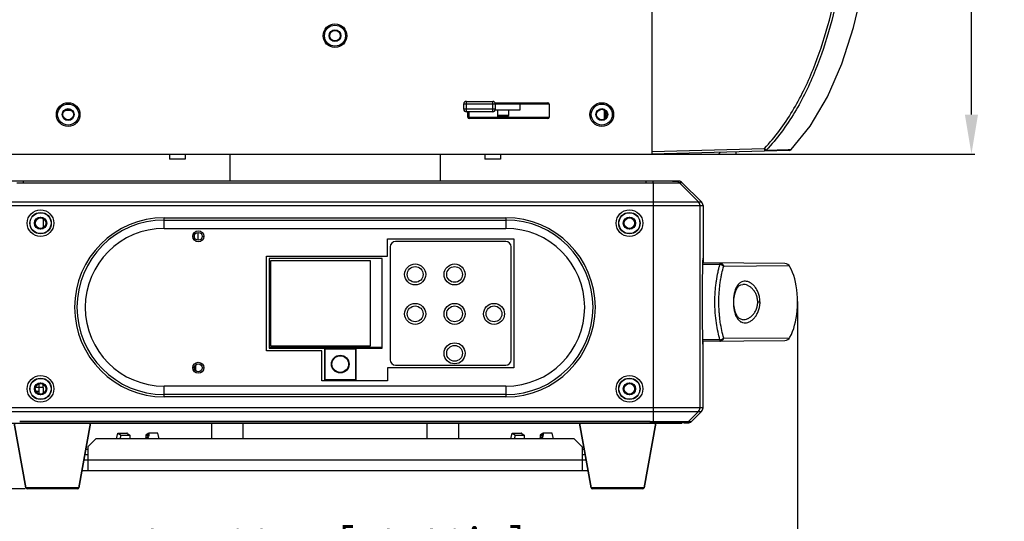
# Model space of a CAD drawing. Header units: millimetres. Extents: x 19266 to 21235, y -89 to 1237.
# Tile 12 of 74: x 19467 to 19841, y 352 to 543. Entities that reach past the tile are written whole.
import ezdxf

# ---------------------------------------------------------------- set-up
doc = ezdxf.new("R2010")
doc.units = ezdxf.units.MM
doc.header["$LTSCALE"] = 16.335
doc.header["$PDMODE"] = 3
doc.header["$PDSIZE"] = 0.3125
doc.layers.get('0').update_dxf_attribs({"linetype": 'CONTINUOUS'})
doc.layers.get('Defpoints').update_dxf_attribs({"linetype": 'CONTINUOUS'})
doc.layers.add('02___PRT_ALL_AXES', color=7, linetype='CONTINUOUS')
doc.layers.add('06___PRT_ALL_SURFS', color=7, linetype='CONTINUOUS')
doc.layers.add('尺寸线', color=3, linetype='CONTINUOUS', lineweight=13)
doc.styles.get("Standard").update_dxf_attribs({"font": 'SimSun Regular.ttf', "width": 0.8})
doc.dimstyles.new('ISO-25', dxfattribs={"dimtxt": 15, "dimasz": 15, "dimexe": 1.25, "dimexo": 0.625, "dimtad": 1, "dimtoh": 1, "dimdsep": 46, "dimtxsty": 'Standard', "dimcen": 2.5, "dimadec": 0, "dimazin": 0, "dimtfac": 1, "dimtmove": 0, "dimatfit": 3, "dimldrblk": 'CLOSEDBLANK', "dimfxl": 1, "dimarcsym": 0})

# ---------------------------------------------------------------- blocks, each defined once
blk = doc.blocks.new('*D4')
at = {"layer": 'Defpoints', "color": 0, "transparency": 16777216}
for p in [(19298.45, 1029.66), (19467.28, 1029.66), (19469.34, 364.38)]:
    blk.add_point(p, dxfattribs=at)
at = {"layer": '尺寸线', "color": 0, "lineweight": -2, "transparency": 16777216}
for p, q in [((19466.66, 1029.66), (19297.2, 1029.66)), ((19298.45, 379.38), (19298.45, 1014.66)), ((19468.72, 364.38), (19297.2, 364.38))]:
    blk.add_line(p, q, dxfattribs=at)
at = {"layer": '尺寸线', "color": 0, "transparency": 16777216}
for points in [[(19295.95, 1014.66), (19300.95, 1014.66), (19298.45, 1029.66)], [(19295.95, 379.38), (19300.95, 379.38), (19298.45, 364.38)]]:
    blk.add_solid(points, dxfattribs=at)
at = {"layer": '尺寸线', "color": 0, "transparency": 16777216, "insert": (19288.57, 702.38), "char_height": 15, "attachment_point": 5, "rotation": 90}
blk.add_mtext('665.29mm [26.19in]', dxfattribs=at)
blk = doc.blocks.new('_ClosedBlank')
at = {"color": 0, "linetype": 'ByBlock', "lineweight": -2}
for p, q in [((-1, 0.167), (0, 0)), ((-1, 0.167), (-1, -0.167)), ((0, 0), (-1, -0.167))]:
    blk.add_line(p, q, dxfattribs=at)
blk = doc.blocks.new('*D12')
at = {"layer": 'Defpoints', "color": 0, "transparency": 16777216}
for p in [(19410.55, 435.39), (19762.51, 436.14), (19410.55, 330.25)]:
    blk.add_point(p, dxfattribs=at)
at = {"layer": '尺寸线', "color": 0, "lineweight": -2, "transparency": 16777216}
for p, q in [((19410.55, 434.76), (19410.55, 329)), ((19762.51, 435.52), (19762.51, 329)), ((19747.51, 330.25), (19425.55, 330.25))]:
    blk.add_line(p, q, dxfattribs=at)
at = {"layer": '尺寸线', "color": 0, "transparency": 16777216}
for points in [[(19425.55, 332.75), (19425.55, 327.75), (19410.55, 330.25)], [(19747.51, 332.75), (19747.51, 327.75), (19762.51, 330.25)]]:
    blk.add_solid(points, dxfattribs=at)
at = {"layer": '尺寸线', "color": 0, "transparency": 16777216, "insert": (19586.53, 340.12), "char_height": 15, "attachment_point": 5}
blk.add_mtext('351.96mm [13.86in]', dxfattribs=at)
blk = doc.blocks.new('*D14')
at = {"layer": 'Defpoints', "color": 0, "transparency": 16777216}
for p in [(19739.78, 825.66), (19828.66, 825.66), (19704.47, 491.66)]:
    blk.add_point(p, dxfattribs=at)
at = {"layer": '尺寸线', "color": 0, "lineweight": -2, "transparency": 16777216}
for p, q in [((19740.4, 825.66), (19829.91, 825.66)), ((19828.66, 506.66), (19828.66, 810.66)), ((19705.1, 491.66), (19829.91, 491.66))]:
    blk.add_line(p, q, dxfattribs=at)
at = {"layer": '尺寸线', "color": 0, "transparency": 16777216}
for points in [[(19826.16, 810.66), (19831.16, 810.66), (19828.66, 825.66)], [(19826.16, 506.66), (19831.16, 506.66), (19828.66, 491.66)]]:
    blk.add_solid(points, dxfattribs=at)
at = {"layer": '尺寸线', "color": 0, "transparency": 16777216, "insert": (19818.79, 658.66), "char_height": 15, "attachment_point": 5, "rotation": 90}
blk.add_mtext('334mm [13.15in]', dxfattribs=at)

msp = doc.modelspace()

# ---------------------------------------------------------------- linework, layer by layer
at = {"color": 7, "linetype": 'Continuous'}
for p, q in [((19707.036, 571.22), (19707.036, 491.663)), ((19635.536, 510.692), (19647.536, 510.692)), ((19635.536, 508.692), (19635.536, 510.692)), ((19636.536, 511.692), (19646.536, 511.692)), ((19636.536, 507.692), (19636.536, 511.692)), ((19646.536, 507.692), (19646.536, 511.692)), ((19647.413, 511.163), (19667.536, 511.163)), ((19647.536, 508.692), (19647.536, 510.692)), ((19668.036, 510.663), (19647.536, 510.663)), ((19657.036, 508.473), (19657.036, 510.663)), ((19668.036, 510.663), (19668.036, 505.663)), ((19486.322, 508.163), (19483.75, 508.163)), ((19647.536, 508.692), (19635.536, 508.692)), ((19646.536, 507.692), (19636.536, 507.692)), ((19637.036, 505.663), (19637.036, 507.692)), ((19637.536, 506.263), (19637.036, 506.263)), ((19637.036, 505.663), (19668.036, 505.663)), ((19637.536, 505.663), (19637.536, 507.692)), ((19647.536, 508.473), (19657.036, 508.473)), ((19648.536, 505.663), (19648.536, 508.442)), ((19652.536, 506.263), (19648.536, 506.263)), ((19652.236, 505.963), (19652.536, 506.263)), ((19652.536, 508.473), (19652.536, 506.263)), ((19652.536, 505.963), (19652.536, 505.663)), ((19689.036, 504.972), (19689.036, 508.354)), ((19689.036, 506.163), (19689.937, 506.163)), ((19689.536, 505.377), (19689.536, 507.948)), ((19667.536, 505.163), (19637.536, 505.163)), ((19434.036, 491.663), (19739.036, 491.663)), ((19523.536, 491.663), (19523.536, 489.663)), ((19529.536, 491.663), (19529.536, 489.663)), ((19546.536, 491.663), (19546.536, 481.363)), ((19626.536, 491.663), (19626.536, 481.363)), ((19643.536, 491.663), (19643.536, 489.663)), ((19649.536, 491.663), (19649.536, 489.663)), ((19707.036, 492.662), (19749.892, 493.784)), ((19759.36, 493.033), (19707.036, 491.663)), ((19732.536, 491.663), (19733.222, 492.348)), ((19739.036, 492.501), (19739.036, 491.663)), ((19750.567, 493.123), (19758.96, 493.323)), ((19758.96, 493.323), (19759.605, 493.338)), ((19759.605, 493.338), (19760.065, 493.349)), ((19529.536, 489.663), (19523.536, 489.663)), ((19649.536, 489.663), (19643.536, 489.663)), ((19704.969, 481.363), (19458.091, 481.363)), ((19468.054, 480.745), (19468.054, 481.33)), ((19468.054, 480.743), (19704.953, 480.743)), ((19468.071, 481.33), (19468.071, 481.363)), ((19704.969, 481.33), (19468.071, 481.33)), ((19704.953, 480.745), (19704.953, 481.33)), ((19704.969, 481.363), (19704.969, 481.33)), ((19714.982, 481.363), (19704.985, 481.363)), ((19707.612, 480.742), (19707.612, 389.981)), ((19714.982, 481.363), (19716.233, 481.33)), ((19715.28, 481.305), (19715.02, 481.303)), ((19717.292, 481.33), (19716.036, 481.363)), ((19716.233, 481.33), (19717.289, 481.33)), ((19717.535, 480.736), (19724.82, 473.448)), ((19718.652, 480.745), (19717.595, 480.745)), ((19718.652, 480.745), (19725.95, 473.448)), ((19718.654, 480.745), (19725.951, 473.448)), ((19446.536, 472.034), (19726.536, 472.034)), ((19447.122, 473.448), (19725.95, 473.448)), ((19725.406, 395.191), (19725.406, 472.034)), ((19726.536, 472.034), (19726.536, 450.478)), ((19472.536, 465.363), (19472.286, 465.363)), ((19475.536, 467.054), (19475.536, 463.672)), ((19476.536, 465.363), (19476.786, 465.363)), ((19521.536, 467.404), (19651.536, 467.404)), ((19521.536, 463.363), (19521.536, 467.404)), ((19521.536, 466.538), (19651.536, 466.538)), ((19651.536, 467.404), (19651.536, 463.363)), ((19696.536, 465.363), (19696.286, 465.363)), ((19700.536, 465.363), (19700.786, 465.363)), ((19521.536, 463.363), (19651.536, 463.363)), ((19533.036, 460.363), (19532.436, 460.363)), ((19536.036, 460.363), (19536.636, 460.363)), ((19651.536, 458.363), (19609.536, 458.363)), ((19607.536, 456.363), (19607.536, 413.363)), ((19653.536, 413.363), (19653.536, 456.363)), ((19604.536, 451.863), (19561.536, 451.863)), ((19561.536, 451.863), (19561.536, 417.863)), ((19600.036, 451.063), (19562.036, 451.063)), ((19562.036, 451.063), (19562.036, 418.663)), ((19600.036, 418.663), (19600.036, 451.063)), ((19604.536, 417.863), (19604.536, 451.863)), ((19726.5, 449.789), (19732.99, 449.731)), ((19757.681, 450.012), (19726.516, 450.284)), ((19726.535, 450.298), (19726.536, 450.478)), ((19734.402, 449.069), (19759.268, 449.205)), ((19741.652, 442.074), (19741.65, 442.074)), ((19738.082, 435.363), (19738.284, 435.363)), ((19748.22, 435.363), (19747.363, 435.363)), ((19741.649, 428.651), (19741.651, 428.651)), ((19732.99, 420.994), (19726.5, 420.936)), ((19726.516, 420.441), (19757.68, 420.713)), ((19726.528, 420.439), (19726.529, 420.401)), ((19726.534, 420.276), (19726.53, 420.441)), ((19726.536, 420.087), (19726.534, 420.276)), ((19726.536, 395.191), (19726.536, 420.087)), ((19759.267, 421.519), (19734.402, 421.656)), ((19561.536, 418.183), (19604.536, 418.183)), ((19561.536, 417.863), (19604.536, 417.863)), ((19562.036, 418.663), (19600.036, 418.663)), ((19582.536, 417.563), (19594.536, 417.563)), ((19582.536, 417.563), (19582.536, 405.963)), ((19594.336, 417.763), (19582.736, 417.763)), ((19582.736, 417.763), (19582.736, 405.763)), ((19594.336, 417.763), (19594.336, 405.763)), ((19594.536, 405.963), (19594.536, 417.563)), ((19533.036, 410.363), (19532.436, 410.363)), ((19533.536, 411.464), (19533.536, 409.261)), ((19536.036, 410.363), (19536.636, 410.363)), ((19609.536, 411.363), (19651.536, 411.363)), ((19582.536, 405.963), (19594.536, 405.963)), ((19582.736, 405.763), (19594.336, 405.763)), ((19472.536, 402.363), (19472.286, 402.363)), ((19475.536, 402.863), (19472.636, 402.863)), ((19474.036, 400.462), (19474.036, 404.263)), ((19475.536, 402.863), (19475.536, 400.672)), ((19476.536, 402.363), (19476.786, 402.363)), ((19651.536, 403.363), (19521.536, 403.363)), ((19521.536, 399.321), (19521.536, 403.363)), ((19651.536, 403.363), (19651.536, 399.321)), ((19696.536, 402.363), (19696.286, 402.363)), ((19700.536, 402.363), (19700.786, 402.363)), ((19651.536, 400.187), (19521.536, 400.187)), ((19651.536, 399.321), (19521.536, 399.321)), ((19726.536, 395.191), (19446.536, 395.191)), ((19447.122, 393.777), (19725.95, 393.777)), ((19724.82, 393.777), (19721.027, 389.982)), ((19725.95, 393.777), (19722.153, 389.981)), ((19725.951, 393.777), (19722.154, 389.981)), ((19706.413, 389.981), (19466.594, 389.981)), ((19706.413, 389.981), (19706.413, 389.395)), ((19721.055, 389.981), (19722.153, 389.981)), ((19454.631, 389.363), (19706.429, 389.363)), ((19464.536, 389.363), (19468.962, 364.774)), ((19466.611, 389.395), (19706.429, 389.395)), ((19466.611, 389.363), (19466.611, 389.395)), ((19493.536, 389.363), (19489.11, 364.774)), ((19679.536, 389.363), (19683.962, 364.774)), ((19708.536, 389.363), (19704.11, 364.774)), ((19706.429, 389.395), (19706.429, 389.363)), ((19706.445, 389.363), (19718.441, 389.363)), ((19708.541, 389.399), (19707.617, 389.397)), ((19718.457, 389.406), (19718.383, 389.406)), ((19719.694, 389.395), (19718.441, 389.363)), ((19719.536, 389.363), (19720.792, 389.395)), ((19720.79, 389.395), (19719.694, 389.395)), ((19495.536, 383.363), (19492.536, 380.363)), ((19677.536, 383.363), (19495.536, 383.363)), ((19503.467, 383.363), (19503.958, 385.471)), ((19503.958, 385.471), (19507.36, 385.471)), ((19503.958, 385.471), (19505.16, 384.787)), ((19504.829, 383.363), (19505.16, 384.787)), ((19505.16, 384.787), (19508.496, 384.787)), ((19507.633, 385.402), (19508.496, 384.787)), ((19508.496, 384.787), (19508.49, 384.279)), ((19515.44, 385.402), (19514.576, 384.787)), ((19514.576, 384.787), (19514.582, 384.279)), ((19515.441, 384.894), (19514.582, 384.279)), ((19515.44, 385.402), (19515.441, 384.894)), ((19519.114, 385.471), (19515.713, 385.471)), ((19515.713, 385.471), (19515.713, 384.925)), ((19519.605, 383.363), (19519.114, 385.471)), ((19653.467, 383.363), (19653.958, 385.471)), ((19653.958, 385.471), (19657.36, 385.471)), ((19653.958, 385.471), (19655.16, 384.787)), ((19654.829, 383.363), (19655.16, 384.787)), ((19655.16, 384.787), (19658.496, 384.787)), ((19657.633, 385.402), (19658.496, 384.787)), ((19658.496, 384.787), (19658.49, 384.279)), ((19665.44, 385.402), (19664.576, 384.787)), ((19664.576, 384.787), (19664.582, 384.279)), ((19665.441, 384.894), (19664.582, 384.279)), ((19665.44, 385.402), (19665.441, 384.894)), ((19669.114, 385.471), (19665.713, 385.471)), ((19665.713, 385.471), (19665.713, 384.925)), ((19669.605, 383.363), (19669.114, 385.471)), ((19680.536, 380.363), (19677.536, 383.363)), ((19492.536, 380.363), (19492.536, 371.363)), ((19680.536, 380.363), (19680.536, 371.363)), ((19491.376, 377.363), (19492.536, 377.363)), ((19492.536, 375.363), (19680.536, 375.363)), ((19680.536, 377.363), (19681.696, 377.363)), ((19490.296, 371.363), (19682.776, 371.363)), ((19489.11, 364.774), (19468.962, 364.774)), ((19488.618, 364.363), (19469.454, 364.363)), ((19704.11, 364.774), (19683.962, 364.774)), ((19703.618, 364.363), (19684.454, 364.363))]:
    msp.add_line(p, q, dxfattribs=at)
at = {"color": 3, "linetype": 'Continuous'}
for p, q in [((19637.036, 505.963), (19637.536, 505.963)), ((19648.536, 505.963), (19652.536, 505.963)), ((19534.536, 458.863), (19534.536, 461.863)), ((19606.536, 459.363), (19654.536, 459.363)), ((19606.536, 452.863), (19606.536, 459.363)), ((19654.536, 459.363), (19654.536, 410.363)), ((19560.536, 452.863), (19606.536, 452.863)), ((19560.536, 416.863), (19560.536, 452.863)), ((19581.536, 416.863), (19560.536, 416.863)), ((19581.536, 405.363), (19581.536, 416.863)), ((19654.536, 410.363), (19606.536, 410.363)), ((19606.536, 410.363), (19606.536, 405.363)), ((19606.536, 405.363), (19581.536, 405.363)), ((19474.036, 401.363), (19472.845, 401.363)), ((19475.536, 402.863), (19475.536, 404.054)), ((19491.016, 375.363), (19492.536, 375.363)), ((19680.536, 375.363), (19682.056, 375.363))]:
    msp.add_line(p, q, dxfattribs=at)
at = {"color": 7, "linetype": 'Continuous'}
for points in [[(19760.065, 493.349), (19767.245, 502.296), (19773.864, 513.455), (19779.363, 525.982), (19783.836, 539.752), (19787.374, 554.698), (19790.059, 570.822), (19791.947, 588.198), (19792.223, 591.704)], [(19759.361, 493.033), (19759.74, 493.121), (19760.031, 493.315), (19760.065, 493.349)], [(19759.268, 449.205), (19758.847, 449.625), (19758.294, 449.91), (19757.681, 450.012)], [(19759.267, 421.519), (19759.603, 422.013), (19760.161, 423.032), (19760.634, 424.131), (19761.043, 425.29), (19761.402, 426.516), (19761.716, 427.813), (19761.986, 429.182), (19762.208, 430.624), (19762.379, 432.152), (19762.488, 433.726), (19762.527, 435.338), (19762.49, 436.948), (19762.383, 438.534), (19762.213, 440.063), (19761.99, 441.517), (19761.721, 442.888), (19761.409, 444.182), (19761.05, 445.411), (19760.642, 446.572), (19760.173, 447.667), (19759.614, 448.694), (19759.268, 449.205)], [(19738.284, 435.363), (19738.323, 436.446), (19738.478, 437.724), (19738.747, 438.909), (19739.132, 439.969), (19739.63, 440.856), (19740.225, 441.519), (19740.905, 441.929), (19741.649, 442.074)], [(19741.649, 428.651), (19740.906, 428.795), (19740.228, 429.204), (19739.634, 429.863), (19739.137, 430.747), (19738.751, 431.803), (19738.481, 432.986), (19738.325, 434.261), (19738.284, 435.363)], [(19757.68, 420.713), (19758.294, 420.815), (19758.847, 421.101), (19759.267, 421.519)]]:
    msp.add_lwpolyline(points, dxfattribs=at)
for centre, radius in [((19586.536, 536.663), 4.5), ((19586.536, 536.663), 4), ((19586.536, 536.663), 2.25), ((19485.036, 506.663), 4.5), ((19485.036, 506.663), 4), ((19688.036, 506.663), 4.5), ((19688.036, 506.663), 4), ((19485.036, 506.663), 2.25), ((19688.036, 506.663), 2.25), ((19474.536, 465.363), 5.07), ((19474.536, 465.363), 4.071), ((19474.536, 465.363), 3.983), ((19698.536, 465.363), 5.07), ((19698.536, 465.363), 4.071), ((19698.536, 465.363), 3.983), ((19474.536, 465.363), 2.337), ((19474.536, 465.363), 2.25), ((19698.536, 465.363), 2.337), ((19698.536, 465.363), 2.25), ((19617.036, 445.863), 3), ((19632.036, 445.863), 3), ((19617.036, 430.863), 3), ((19632.036, 430.863), 3), ((19647.036, 430.863), 3), ((19632.036, 415.863), 3), ((19588.536, 411.763), 3.35), ((19588.536, 411.763), 3.15), ((19474.536, 402.363), 5.07), ((19474.536, 402.363), 4.071), ((19474.536, 402.363), 3.983), ((19474.536, 402.363), 2.337), ((19474.536, 402.363), 2.25), ((19698.536, 402.363), 5.07), ((19698.536, 402.363), 4.071), ((19698.536, 402.363), 3.983), ((19698.536, 402.363), 2.337), ((19698.536, 402.363), 2.25)]:
    msp.add_circle(centre, radius, dxfattribs=at)
at = {"color": 3, "linetype": 'Continuous'}
for centre, radius in [((19586.536, 536.663), 2), ((19485.036, 506.663), 2), ((19688.036, 506.663), 2), ((19474.536, 465.363), 2), ((19698.536, 465.363), 2), ((19534.536, 460.363), 1.5), ((19534.536, 410.363), 1.5), ((19474.536, 402.363), 2), ((19698.536, 402.363), 2)]:
    msp.add_circle(centre, radius, dxfattribs=at)
at = {"color": 7, "linetype": 'Continuous'}
for centre, radius, start, end in [((19636.536, 510.692), 1, 90, 180), ((19646.536, 510.692), 1, 0, 90), ((19667.536, 510.663), 0.5, 0, 90), ((19636.536, 508.692), 1, 180, 270), ((19637.536, 505.663), 0.5, 180, 270), ((19646.536, 508.692), 1, 270, 0), ((19667.536, 505.663), 0.5, 270, 0), ((19468.114, 47.116), 434.214, 90.00786, 90.35169), ((19704.967, 48.842), 432.488, 89.64796, 90.00187), ((19716.121, 479.323), 2, 44.9976, 88.53953), ((19716.181, 479.332), 1.999, 44.98507, 88.5003), ((19717.24, 479.33), 2, 45, 88.5), ((19723.406, 472.034), 2, 359.99516, 44.99096), ((19724.536, 472.034), 2, 0, 45), ((19521.536, 433.363), 34.041, 90, 270), ((19521.536, 433.363), 33.175, 90, 270), ((19651.536, 433.363), 34.041, 270, 90), ((19651.536, 433.363), 33.175, 270, 90), ((19521.536, 433.363), 30, 90, 270), ((19651.536, 433.363), 30, 270, 90), ((19609.536, 456.363), 2, 90, 180), ((19651.536, 456.363), 2, 0, 90), ((19726.252, 420.064), 0.284, 4.21277, 8.92003), ((19718.922, 420.048), 7.614, 0.29497, 1.14698), ((19726.259, 420.064), 0.277, 0.00211, 4.20511), ((19582.736, 417.563), 0.2, 90, 180), ((19594.336, 417.563), 0.2, 0, 90), ((19609.536, 413.363), 2, 180, 270), ((19651.536, 413.363), 2, 270, 0), ((19582.736, 405.963), 0.2, 180, 270), ((19594.336, 405.963), 0.2, 270, 0), ((19723.406, 395.191), 2, 315.00904, 0.00484), ((19724.536, 395.191), 2, 315, 0), ((19706.927, 882.83), 492.849, 269.94015, 270.07958), ((19719.613, 391.395), 1.999, 271.49635, 315.0084), ((19719.641, 391.393), 1.999, 271.49969, 315.01497), ((19720.74, 391.395), 2, 271.5, 315), ((19706.428, 895.614), 506.218, 269.9982, 270.13448), ((19715.367, -2253.367), 2642.775, 89.934611, 90.147976), ((19469.454, 364.863), 0.5, 190.20397, 270), ((19488.618, 364.863), 0.5, 270, 349.79603), ((19684.454, 364.863), 0.5, 190.20397, 270), ((19703.618, 364.863), 0.5, 270, 349.79603)]:
    msp.add_arc(centre, radius, start, end, dxfattribs=at)
for centre, major_axis, ratio, start_param, end_param in [((19717.237, 479.33), (2.001, 0), 0.9996573, 0.7853982, 1.5446074), ((19724.536, 472.034), (2.001, 0), 0.9996573, 0, 0.7853982), ((19726.484, 452.028), (0, 2), 0.0261859, -2.4250468, -1.5707963), ((19726.484, 418.697), (0, 2), 0.0261859, -1.5707963, -0.7165188), ((19724.536, 395.191), (2.001, 0), 0.9996573, -0.7853982, 0), ((19720.738, 391.395), (2.001, 0), 0.9996573, -1.5446074, -0.7853982)]:
    msp.add_ellipse(centre, major_axis=major_axis, ratio=ratio, start_param=start_param, end_param=end_param, dxfattribs=at)
for points, knots in [([(19749.892, 493.784), (19753.975, 498.069), (19761.057, 507.673), (19768.752, 523.655), (19774.314, 540.451), (19776.898, 551.938), (19777.993, 557.734)], [0, 0, 0, 0, 0.2510619, 0.501232, 0.7497981, 1, 1, 1, 1]), ([(19778.889, 557.562), (19777.79, 551.74), (19775.195, 540.193), (19770.538, 526.13), (19765.748, 515.281), (19760.074, 504.77), (19754.694, 497.462), (19750.567, 493.123)], [0, 0, 0, 0, 0.2493486, 0.4974596, 0.6220454, 0.7479623, 1, 1, 1, 1]), ([(19750.4, 493.292), (19750.364, 493.328), (19750.196, 493.493), (19750.026, 493.657), (19749.892, 493.784)], [0, 0, 0, 0, 0.215845, 1, 1, 1, 1]), ([(19749.892, 493.784), (19749.893, 493.72), (19749.896, 493.592), (19749.9, 493.407), (19749.902, 493.236), (19749.903, 493.087), (19749.902, 492.964), (19749.901, 492.88), (19749.898, 492.832), (19749.897, 492.806), (19749.895, 492.794), (19749.894, 492.785), (19749.892, 492.785)], [0, 0, 0, 0, 0.1944704, 0.3822425, 0.5549891, 0.7062842, 0.8304529, 0.9229199, 0.9559902, 0.9799032, 0.9945274, 1, 1, 1, 1]), ([(19750.567, 493.123), (19750.526, 493.072), (19750.342, 492.894), (19750.082, 492.79), (19749.892, 492.785)], [0, 0, 0, 0, 0.254287, 1, 1, 1, 1]), ([(19750.567, 493.123), (19750.558, 493.132), (19750.504, 493.189), (19750.448, 493.245), (19750.4, 493.292)], [0, 0, 0, 0, 0.1606917, 1, 1, 1, 1]), ([(19465.461, 480.742), (19465.893, 480.745), (19466.757, 480.739), (19467.622, 480.743), (19468.054, 480.743)], [0, 0, 0, 0, 0.5000008, 1, 1, 1, 1]), ([(19704.953, 480.743), (19705.396, 480.743), (19706.282, 480.739), (19707.169, 480.745), (19707.612, 480.742)], [0, 0, 0, 0, 0.4999992, 1, 1, 1, 1]), ([(19707.612, 480.736), (19707.613, 480.816), (19707.615, 480.957), (19707.618, 481.121), (19707.62, 481.221), (19707.621, 481.27), (19707.623, 481.302), (19707.623, 481.317), (19707.624, 481.322)], [0, 0, 0, 0, 0.4092515, 0.7238921, 0.8383039, 0.9225726, 0.9765215, 1, 1, 1, 1]), ([(19707.612, 480.736), (19708.248, 480.733), (19709.497, 480.727), (19711.312, 480.721), (19712.989, 480.717), (19714.272, 480.716), (19715.183, 480.716), (19715.764, 480.717), (19716.268, 480.719), (19716.691, 480.721), (19717.029, 480.724), (19717.256, 480.727), (19717.392, 480.73), (19717.46, 480.731), (19717.505, 480.734), (19717.528, 480.735), (19717.535, 480.736)], [0, 0, 0, 0, 0.1922514, 0.3775029, 0.5487027, 0.6994524, 0.7653416, 0.8240471, 0.8750317, 0.9178023, 0.9519606, 0.9771935, 0.9863783, 0.9932502, 0.9977944, 1, 1, 1, 1]), ([(19715.02, 481.303), (19713.976, 481.299), (19711.511, 481.302), (19709.046, 481.313), (19707.624, 481.322)], [0, 0, 0, 0, 0.4232569, 1, 1, 1, 1]), ([(19716.172, 481.322), (19716.165, 481.319), (19716.141, 481.319), (19716.093, 481.315), (19716.018, 481.314), (19715.918, 481.311), (19715.793, 481.309), (19715.578, 481.307), (19715.404, 481.305), (19715.28, 481.305)], [0, 0, 0, 0, 0.0246084, 0.0792454, 0.163211, 0.2757348, 0.416105, 0.5838684, 1, 1, 1, 1]), ([(19716.172, 481.322), (19716.176, 481.323), (19716.198, 481.328), (19716.219, 481.33), (19716.236, 481.33)], [0, 0, 0, 0, 0.2231617, 1, 1, 1, 1]), ([(19717.535, 480.736), (19717.54, 480.738), (19717.55, 480.734), (19717.562, 480.739), (19717.569, 480.755), (19717.585, 480.745), (19717.595, 480.745)], [0, 0, 0, 0, 0.2710384, 0.421517, 0.5629746, 1, 1, 1, 1]), ([(19726.518, 420.205), (19726.45, 422.457), (19726.35, 427.509), (19726.301, 435.362), (19726.35, 443.216), (19726.45, 448.268), (19726.518, 450.52)], [0, 0, 0, 0, 0.2229054, 0.4999831, 0.7770954, 1, 1, 1, 1]), ([(19726.536, 450.478), (19726.536, 450.463), (19726.536, 450.399), (19726.535, 450.335), (19726.534, 450.287)], [0, 0, 0, 0, 0.2427454, 1, 1, 1, 1]), ([(19732.99, 420.994), (19732.716, 421.968), (19732.168, 424.072), (19731.555, 427.49), (19731.23, 430.617), (19731.086, 433.289), (19731.044, 435.364), (19731.084, 437.44), (19731.198, 439.479), (19731.37, 441.452), (19731.672, 443.89), (19732.083, 446.174), (19732.592, 448.286), (19732.858, 449.262), (19732.99, 449.731)], [0, 0, 0, 0, 0.1043491, 0.2240826, 0.3577647, 0.4283119, 0.5000551, 0.5717776, 0.6423269, 0.7106589, 0.7759956, 0.8956739, 0.949763, 1, 1, 1, 1]), ([(19732.99, 450.228), (19733.138, 450.226), (19733.444, 450.167), (19733.853, 449.922), (19734.188, 449.545), (19734.342, 449.235), (19734.402, 449.069)], [0, 0, 0, 0, 0.2299805, 0.4701528, 0.7265997, 1, 1, 1, 1]), ([(19732.99, 450.228), (19732.991, 450.228), (19732.99, 450.223), (19732.991, 450.219), (19732.991, 450.208), (19732.991, 450.194), (19732.991, 450.176), (19732.991, 450.144), (19732.991, 450.094), (19732.991, 450.024), (19732.991, 449.938), (19732.99, 449.839), (19732.99, 449.769), (19732.99, 449.731)], [0, 0, 0, 0, 0.0041371, 0.0164016, 0.0367685, 0.0651929, 0.1016281, 0.146023, 0.2583005, 0.401118, 0.5734847, 0.7737816, 1, 1, 1, 1]), ([(19732.99, 449.731), (19733.255, 449.694), (19733.767, 449.543), (19734.215, 449.247), (19734.402, 449.069)], [0, 0, 0, 0, 0.5086232, 1, 1, 1, 1]), ([(19734.402, 421.656), (19734.149, 422.597), (19733.646, 424.621), (19733.167, 427.267), (19732.871, 429.589), (19732.7, 431.462), (19732.589, 433.397), (19732.529, 436.012), (19732.644, 438.609), (19732.87, 441.138), (19733.098, 442.927), (19733.378, 444.615), (19733.784, 446.659), (19734.148, 448.128), (19734.402, 449.069)], [0, 0, 0, 0, 0.1054162, 0.2253882, 0.2905608, 0.358594, 0.4287493, 0.5000541, 0.641459, 0.7095095, 0.7746626, 0.836431, 0.8945971, 1, 1, 1, 1]), ([(19748.22, 435.363), (19748.223, 435.644), (19748.198, 436.206), (19748.057, 437.297), (19747.731, 438.581), (19747.124, 439.959), (19746.366, 441.117), (19745.505, 442.039), (19744.581, 442.718), (19743.623, 443.154), (19742.657, 443.336), (19741.707, 443.242), (19740.811, 442.857), (19740.009, 442.179), (19739.327, 441.224), (19738.78, 440.018), (19738.38, 438.599), (19738.137, 437.023), (19738.081, 435.924), (19738.082, 435.363)], [0, 0, 0, 0, 0.0408742, 0.0813368, 0.1593804, 0.2320894, 0.2986742, 0.3591505, 0.4139901, 0.4640329, 0.5104276, 0.555005, 0.6004031, 0.6496706, 0.7054306, 0.7691544, 0.8407602, 0.918643, 1, 1, 1, 1]), ([(19747.363, 435.363), (19747.363, 435.87), (19747.254, 436.865), (19746.819, 438.25), (19746.167, 439.441), (19745.372, 440.41), (19744.492, 441.158), (19743.562, 441.691), (19742.611, 442.011), (19741.964, 442.079), (19741.651, 442.074)], [0, 0, 0, 0, 0.1569071, 0.3067119, 0.4458844, 0.573966, 0.6919083, 0.8011244, 0.9031809, 1, 1, 1, 1]), ([(19738.082, 435.363), (19738.079, 434.802), (19738.138, 433.703), (19738.38, 432.127), (19738.78, 430.707), (19739.327, 429.502), (19740.007, 428.546), (19740.692, 427.969), (19741.274, 427.668), (19741.865, 427.468), (19742.655, 427.391), (19743.621, 427.57), (19744.579, 428.005), (19745.503, 428.685), (19746.365, 429.606), (19746.983, 430.55), (19747.409, 431.413), (19747.692, 432.128), (19747.921, 432.89), (19748.059, 433.554), (19748.142, 434.101), (19748.208, 434.658), (19748.23, 435.081), (19748.22, 435.363)], [0, 0, 0, 0, 0.0813201, 0.1591765, 0.2307646, 0.2944593, 0.3502031, 0.399443, 0.4224886, 0.4449454, 0.4894986, 0.5358442, 0.5858422, 0.6406866, 0.7011622, 0.767733, 0.8033913, 0.8405625, 0.8790414, 0.9186423, 0.9388054, 0.9591568, 1, 1, 1, 1]), ([(19741.651, 428.651), (19741.964, 428.646), (19742.61, 428.715), (19743.561, 429.034), (19744.491, 429.567), (19745.372, 430.315), (19746.166, 431.284), (19746.819, 432.475), (19747.254, 433.86), (19747.363, 434.855), (19747.363, 435.363)], [0, 0, 0, 0, 0.0968084, 0.1988543, 0.3080698, 0.4260162, 0.5541014, 0.6932862, 0.8431021, 1, 1, 1, 1]), ([(19726.505, 420.197), (19726.508, 420.189), (19726.521, 420.161), (19726.529, 420.131), (19726.533, 420.108)], [0, 0, 0, 0, 0.257269, 1, 1, 1, 1]), ([(19726.529, 420.401), (19726.53, 420.384), (19726.532, 420.317), (19726.534, 420.25), (19726.535, 420.2)], [0, 0, 0, 0, 0.2572436, 1, 1, 1, 1]), ([(19732.99, 420.497), (19733.138, 420.499), (19733.444, 420.558), (19733.853, 420.803), (19734.188, 421.18), (19734.342, 421.49), (19734.402, 421.656)], [0, 0, 0, 0, 0.2299313, 0.4700773, 0.7266195, 1, 1, 1, 1]), ([(19732.99, 420.994), (19733.122, 421.015), (19733.353, 421.063), (19733.669, 421.175), (19734.022, 421.351), (19734.265, 421.521), (19734.402, 421.656)], [0, 0, 0, 0, 0.254115, 0.4453609, 0.6347138, 1, 1, 1, 1]), ([(19732.99, 420.994), (19732.99, 420.957), (19732.991, 420.886), (19732.991, 420.787), (19732.991, 420.701), (19732.991, 420.631), (19732.991, 420.581), (19732.991, 420.549), (19732.991, 420.531), (19732.991, 420.517), (19732.991, 420.506), (19732.99, 420.502), (19732.991, 420.497), (19732.99, 420.497)], [0, 0, 0, 0, 0.2262155, 0.4265061, 0.5988626, 0.7416805, 0.8539641, 0.8983611, 0.9347988, 0.9632261, 0.9835957, 0.9958622, 1, 1, 1, 1]), ([(19707.612, 389.982), (19708.472, 389.984), (19710.16, 389.987), (19712.612, 389.991), (19714.876, 389.993), (19716.867, 389.994), (19718.323, 389.994), (19719.299, 389.992), (19719.872, 389.991), (19720.33, 389.989), (19720.671, 389.988), (19720.89, 389.984), (19720.996, 389.985), (19721.027, 389.982)], [0, 0, 0, 0, 0.1923397, 0.3775232, 0.5483172, 0.6985356, 0.8228109, 0.8738954, 0.9167255, 0.9509457, 0.9764372, 0.9928929, 1, 1, 1, 1]), ([(19707.617, 389.397), (19707.615, 389.412), (19707.616, 389.466), (19707.614, 389.581), (19707.613, 389.761), (19707.612, 389.902), (19707.612, 389.982)], [0, 0, 0, 0, 0.0775994, 0.2763743, 0.5909453, 1, 1, 1, 1]), ([(19721.055, 389.981), (19721.052, 389.981), (19721.048, 389.978), (19721.041, 389.979), (19721.038, 389.987), (19721.031, 389.982), (19721.027, 389.982)], [0, 0, 0, 0, 0.3157407, 0.4649434, 0.5964414, 1, 1, 1, 1]), ([(19719.665, 389.397), (19719.632, 389.4), (19719.519, 389.399), (19719.284, 389.404), (19718.914, 389.404), (19718.624, 389.405), (19718.457, 389.406)], [0, 0, 0, 0, 0.0825337, 0.2788093, 0.5858724, 1, 1, 1, 1]), ([(19719.696, 389.395), (19719.693, 389.395), (19719.683, 389.395), (19719.672, 389.396), (19719.665, 389.397)], [0, 0, 0, 0, 0.2960422, 1, 1, 1, 1]), ([(19507.633, 385.402), (19507.617, 385.413), (19507.577, 385.432), (19507.51, 385.453), (19507.436, 385.467), (19507.385, 385.471), (19507.36, 385.471)], [0, 0, 0, 0, 0.2021251, 0.4606371, 0.739357, 1, 1, 1, 1]), ([(19508.49, 384.279), (19508.488, 384.111), (19508.522, 383.795), (19508.625, 383.495), (19508.687, 383.362)], [0, 0, 0, 0, 0.5325167, 1, 1, 1, 1]), ([(19514.582, 384.279), (19514.584, 384.111), (19514.551, 383.795), (19514.448, 383.495), (19514.386, 383.362)], [0, 0, 0, 0, 0.5325167, 1, 1, 1, 1]), ([(19515.441, 384.894), (19515.441, 384.742), (19515.407, 384.443), (19515.261, 384.024), (19515.036, 383.657), (19514.839, 383.451), (19514.732, 383.361)], [0, 0, 0, 0, 0.2622265, 0.5138197, 0.7584202, 1, 1, 1, 1]), ([(19515.713, 384.925), (19515.713, 384.773), (19515.682, 384.473), (19515.546, 384.05), (19515.334, 383.674), (19515.148, 383.458), (19515.046, 383.362)], [0, 0, 0, 0, 0.2621907, 0.5141195, 0.7588592, 1, 1, 1, 1]), ([(19515.44, 385.402), (19515.456, 385.413), (19515.495, 385.432), (19515.562, 385.453), (19515.637, 385.467), (19515.688, 385.471), (19515.713, 385.471)], [0, 0, 0, 0, 0.2021251, 0.4606371, 0.739357, 1, 1, 1, 1]), ([(19515.713, 384.925), (19515.688, 384.931), (19515.637, 384.936), (19515.562, 384.934), (19515.495, 384.921), (19515.456, 384.905), (19515.441, 384.894)], [0, 0, 0, 0, 0.2691397, 0.5484577, 0.8019168, 1, 1, 1, 1]), ([(19657.633, 385.402), (19657.617, 385.413), (19657.577, 385.432), (19657.51, 385.453), (19657.436, 385.467), (19657.385, 385.471), (19657.36, 385.471)], [0, 0, 0, 0, 0.2021251, 0.4606371, 0.739357, 1, 1, 1, 1]), ([(19658.49, 384.279), (19658.488, 384.111), (19658.522, 383.795), (19658.625, 383.495), (19658.687, 383.362)], [0, 0, 0, 0, 0.5325167, 1, 1, 1, 1]), ([(19664.582, 384.279), (19664.584, 384.111), (19664.551, 383.795), (19664.448, 383.495), (19664.386, 383.362)], [0, 0, 0, 0, 0.5325167, 1, 1, 1, 1]), ([(19665.441, 384.894), (19665.441, 384.742), (19665.407, 384.443), (19665.261, 384.024), (19665.036, 383.657), (19664.839, 383.451), (19664.732, 383.361)], [0, 0, 0, 0, 0.2622265, 0.5138197, 0.7584202, 1, 1, 1, 1]), ([(19665.713, 384.925), (19665.713, 384.773), (19665.682, 384.473), (19665.546, 384.05), (19665.334, 383.674), (19665.148, 383.458), (19665.046, 383.362)], [0, 0, 0, 0, 0.2621907, 0.5141195, 0.7588592, 1, 1, 1, 1]), ([(19665.44, 385.402), (19665.456, 385.413), (19665.495, 385.432), (19665.562, 385.453), (19665.637, 385.467), (19665.688, 385.471), (19665.713, 385.471)], [0, 0, 0, 0, 0.2021251, 0.4606371, 0.739357, 1, 1, 1, 1]), ([(19665.713, 384.925), (19665.688, 384.931), (19665.637, 384.936), (19665.562, 384.934), (19665.495, 384.921), (19665.456, 384.905), (19665.441, 384.894)], [0, 0, 0, 0, 0.2691397, 0.5484577, 0.8019168, 1, 1, 1, 1])]:
    msp.add_open_spline(points, degree=3, knots=knots, dxfattribs=at)
msp.add_open_spline([(19726.531, 450.455), (19726.535, 450.469), (19726.536, 450.484), (19726.536, 450.499)], degree=3, dxfattribs=at)
at = {"layer": '02___PRT_ALL_AXES', "color": 7, "linetype": 'Continuous'}
for p, q in [((19468.962, 364.774), (19464.536, 389.363)), ((19489.11, 364.774), (19493.536, 389.363)), ((19539.536, 389.363), (19539.536, 383.363)), ((19551.536, 389.363), (19551.536, 383.363)), ((19621.536, 389.363), (19621.536, 383.363)), ((19633.536, 389.363), (19633.536, 383.363)), ((19683.962, 364.774), (19679.536, 389.363)), ((19704.11, 364.774), (19708.536, 389.363))]:
    msp.add_line(p, q, dxfattribs=at)
at = {"layer": '02___PRT_ALL_AXES', "color": 3, "linetype": 'Continuous'}
for centre in [(19534.536, 460.363), (19534.536, 410.363)]:
    msp.add_circle(centre, 2.1, dxfattribs=at)
at = {"layer": '02___PRT_ALL_AXES', "color": 7, "linetype": 'Continuous'}
for centre in [(19617.036, 445.863), (19632.036, 445.863), (19617.036, 430.863), (19632.036, 430.863), (19647.036, 430.863), (19632.036, 415.863)]:
    msp.add_circle(centre, 4, dxfattribs=at)
at = {"layer": '06___PRT_ALL_SURFS', "color": 7, "linetype": 'Continuous'}
for p, q in [((19491.736, 379.363), (19492.536, 379.363)), ((19680.536, 379.363), (19681.336, 379.363))]:
    msp.add_line(p, q, dxfattribs=at)

# ---------------------------------------------------------------- dimensions: what is measured, and where the dimension line sits
at = {"layer": '尺寸线'}
dim = msp.add_linear_dim(base=(19298.449, 1029.663), p1=(19469.343, 364.375), p2=(19467.281, 1029.663), angle=90, dimstyle='ISO-25', override={"dimpost": 'mm'}, dxfattribs=at)
dim.commit()
dim.dimension.update_dxf_attribs({"geometry": '*D4', "text_midpoint": (19298.449, 702.382), "dimtype": 160})
dim = msp.add_linear_dim(base=(19828.662, 825.663), p1=(19704.475, 491.663), p2=(19739.777, 825.663), angle=90, dimstyle='ISO-25', override={"dimpost": 'mm'}, dxfattribs=at)
dim.commit()
dim.dimension.update_dxf_attribs({"geometry": '*D14', "text_midpoint": (19818.787, 658.663)})
dim = msp.add_linear_dim(base=(19410.546, 330.246), p1=(19762.508, 436.143), p2=(19410.546, 435.387), dimstyle='ISO-25', override={"dimpost": 'mm'}, dxfattribs=at)
dim.commit()
dim.dimension.update_dxf_attribs({"geometry": '*D12', "text_midpoint": (19586.527, 340.121)})

doc.saveas('drawing.dxf')
